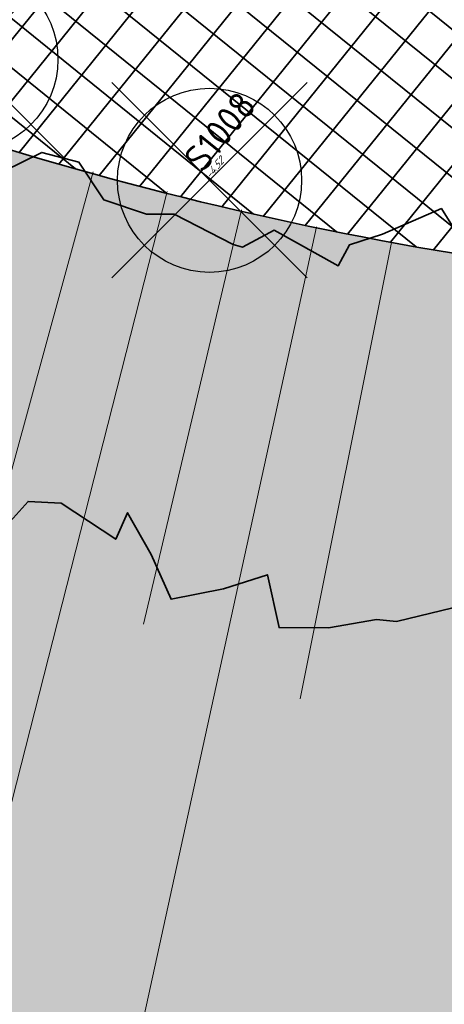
# Model space of a CAD drawing. Header units: metres. Extents: x 93008 to 98406, y 448779 to 454332.
# Tile 67 of 136: x 95638 to 95644, y 451704 to 451716. Entities that reach past the tile are written whole.
import ezdxf
from ezdxf.enums import TextEntityAlignment as Align

# ---------------------------------------------------------------- set-up
doc = ezdxf.new("R2010")
doc.units = ezdxf.units.M
doc.header["$MEASUREMENT"] = 0
doc.header["$PDMODE"] = 3
doc.header["$PDSIZE"] = 0.25
doc.layers.get('DefPoints').update_dxf_attribs({"color": 6})
for name, color, linetype, lineweight in [('B-ME-AL-SITUATIEMETING-S', 7, 'Continuous', 13), ('B-ME-GR-BOOM-ONVOLDOENDE-S', 1, 'Continuous', 25), ('B-ME-GR-BOOM-S', 90, 'Continuous', 25), ('N-PV-GR-BEPLANTING-A', 7, 'Continuous', 35), ('N-PV-GR-BEPLANTING-HEESTERS-G', 5, 'Continuous', 35), ('N-PV-GW-TALUD-G', 1, 'Continuous', 35), ('N-PV-GW-TALUDARCERING-G', 7, 'Continuous', 18), ('N-PV-VH-VERHARDING-LICHT_OPEN-A', 8, 'Continuous', 35), ('N-PV-VH-VERHARDING-LICHT_OPEN-G', 2, 'Continuous', 35), ('N-PV-VH-VERHARDING_CORTENSSTAAL-G', 32, 'Continuous', 35), ('X-XX-AL-MEETPUNT_DATA_HOOGTE-T', 3, 'Continuous', 13), ('X-XX-AL-MEETPUNT_DATA_PUNTNUMMER-T', 7, 'Continuous', 13), ('X-XX-AL-MEETPUNT_MARKER-S', 7, 'Continuous', 13), ('X-XX-AL-REFERENTIE_AUTOTURN-G', 7, 'Continuous', 18)]:
    doc.layers.add(name, color=color, linetype=linetype, lineweight=lineweight)
doc.styles.add('NLCS-ISO', font='NLCS-ISO.ttf')
doc.styles.add('TSText', font='Simplex.shx')

# ---------------------------------------------------------------- blocks, each defined once
blk = doc.blocks.new('*U272')
at = {"layer": 'B-ME-GR-BOOM-ONVOLDOENDE-S'}
for p, q in [((-1.060660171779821, -1.060660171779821), (1.060660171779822, 1.060660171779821)), ((-1.060660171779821, 1.060660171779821), (1.060660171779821, -1.060660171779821))]:
    blk.add_line(p, q, dxfattribs=at)
blk.add_circle((0, 0), 1, dxfattribs=at)
blk = doc.blocks.new('*U273')
at = {"layer": 'B-ME-GR-BOOM-ONVOLDOENDE-S'}
for p, q in [((-1.060660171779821, -1.060660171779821), (1.060660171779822, 1.060660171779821)), ((-1.060660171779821, 1.060660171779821), (1.060660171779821, -1.060660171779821))]:
    blk.add_line(p, q, dxfattribs=at)
blk.add_circle((0, 0), 1, dxfattribs=at)
blk = doc.blocks.new('SAL-MEETPUNT_MARKER-SO')
at = {"layer": 'DefPoints', "color": 0, "linetype": 'ByBlock', "lineweight": -2}
blk.add_point((0, 0), dxfattribs=at)
at = {"layer": 'X-XX-AL-MEETPUNT_MARKER-S'}
blk.add_circle((0, 0), 0.08146403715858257, dxfattribs=at)
at = {"layer": 'X-XX-AL-MEETPUNT_DATA_HOOGTE-T', "style": 'NLCS-ISO', "oblique": 30}
blk.add_attdef('HOOGTE', (0.07941579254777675, 4.274358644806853e-15), '', height=1, dxfattribs=at)
at = {"layer": 'X-XX-AL-MEETPUNT_DATA_PUNTNUMMER-T', "color": 1, "style": 'NLCS-ISO'}
blk.add_attdef('PUNTID', (0.07926651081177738, 1.185098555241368), '', height=3.5, dxfattribs=at)
blk = doc.blocks.new('*U109')
at = {"layer": 'X-XX-AL-REFERENTIE_AUTOTURN-G', "color": 2, "linetype": 'Continuous', "ltscale": 0.3048, "transparency": 33554687}
for p, q in [((-6.887, 1.246500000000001), (-7.903, 1.246500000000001)), ((-6.887, 1.183000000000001), (-7.903, 1.183000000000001)), ((-5.617, 1.246500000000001), (-6.633, 1.246500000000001)), ((-5.617, 1.183000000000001), (-6.633, 1.183000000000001)), ((-6.887, 1.119500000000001), (-7.903, 1.119500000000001)), ((-5.617, 1.119500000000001), (-6.633, 1.119500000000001)), ((-6.887, 0.7893000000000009), (-7.903, 0.789300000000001)), ((-5.617, 0.7893000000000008), (-6.633, 0.7893000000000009)), ((-6.887, 0.7258000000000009), (-7.903, 0.725800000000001)), ((-6.887, 0.6623000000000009), (-7.903, 0.662300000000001)), ((-5.617, 0.7258000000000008), (-6.633, 0.7258000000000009)), ((-5.617, 0.6623000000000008), (-6.633, 0.6623000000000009)), ((-6.887, -0.6622999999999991), (-7.903, -0.662299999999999)), ((-6.887, -0.7257999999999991), (-7.903, -0.725799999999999)), ((-5.617, -0.6622999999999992), (-6.633, -0.6622999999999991)), ((-5.617, -0.7257999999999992), (-6.633, -0.7257999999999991)), ((-6.887, -0.7892999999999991), (-7.903, -0.789299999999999)), ((-5.617, -0.7892999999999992), (-6.633, -0.7892999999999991)), ((-6.887, -1.119499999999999), (-7.903, -1.119499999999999)), ((-5.617, -1.119499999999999), (-6.633, -1.119499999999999)), ((-6.887, -1.182999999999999), (-7.903, -1.182999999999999)), ((-6.887, -1.246499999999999), (-7.903, -1.246499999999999)), ((-5.617, -1.182999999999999), (-6.633, -1.182999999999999)), ((-5.617, -1.246499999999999), (-6.633, -1.246499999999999))]:
    blk.add_line(p, q, dxfattribs=at)
at = {"layer": 'X-XX-AL-REFERENTIE_AUTOTURN-G', "color": 254, "linetype": 'Continuous', "lineweight": 0, "ltscale": 0.3048, "transparency": 33554687}
blk.add_lwpolyline([(8.021436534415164e-17, 1.31), (-10.4, 1.310000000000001), (-10.4, -1.309999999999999), (0, -1.309999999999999), (8.021436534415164e-17, 1.31), (8.021436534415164e-17, 1.31)], close=True, dxfattribs=at)
at = {"layer": 'X-XX-AL-REFERENTIE_AUTOTURN-G', "color": 254, "linetype": 'Continuous', "ltscale": 0.3048, "transparency": 33554687, "flags": 128}
for points in [[(-6.887, 1.262248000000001), (-6.887, 1.103752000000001), (-7.02924, 1.056000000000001), (-7.760759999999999, 1.056000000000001), (-7.903, 1.103752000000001), (-7.903, 1.262248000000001), (-7.760759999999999, 1.310000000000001), (-7.02924, 1.310000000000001)], [(-5.617, 1.262248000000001), (-5.617, 1.103752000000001), (-5.75924, 1.056000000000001), (-6.49076, 1.056000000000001), (-6.633, 1.103752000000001), (-6.633, 1.262248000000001), (-6.49076, 1.310000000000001), (-5.75924, 1.310000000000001)], [(-6.887, 0.8050480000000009), (-6.887, 0.6465520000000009), (-7.02924, 0.5988000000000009), (-7.760759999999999, 0.5988000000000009), (-7.903, 0.646552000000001), (-7.903, 0.805048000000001), (-7.760759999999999, 0.8528000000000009), (-7.02924, 0.8528000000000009)], [(-5.617, 0.8050480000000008), (-5.617, 0.6465520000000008), (-5.75924, 0.5988000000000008), (-6.49076, 0.5988000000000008), (-6.633, 0.6465520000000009), (-6.633, 0.8050480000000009), (-6.49076, 0.8528000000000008), (-5.75924, 0.8528000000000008)], [(-6.887, -0.6465519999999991), (-6.887, -0.8050479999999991), (-7.02924, -0.8527999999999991), (-7.760759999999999, -0.8527999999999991), (-7.903, -0.805047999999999), (-7.903, -0.646551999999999), (-7.760759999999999, -0.5987999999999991), (-7.02924, -0.5987999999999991)], [(-5.617, -0.6465519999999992), (-5.617, -0.8050479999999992), (-5.75924, -0.8527999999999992), (-6.49076, -0.8527999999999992), (-6.633, -0.8050479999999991), (-6.633, -0.6465519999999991), (-6.49076, -0.5987999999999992), (-5.75924, -0.5987999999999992)], [(-6.887, -1.103751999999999), (-6.887, -1.262247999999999), (-7.02924, -1.309999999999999), (-7.760759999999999, -1.309999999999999), (-7.903, -1.262247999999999), (-7.903, -1.103751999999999), (-7.760759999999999, -1.055999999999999), (-7.02924, -1.055999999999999)], [(-5.617, -1.103751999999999), (-5.617, -1.262247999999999), (-5.75924, -1.309999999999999), (-6.49076, -1.309999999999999), (-6.633, -1.262247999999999), (-6.633, -1.103751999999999), (-6.49076, -1.055999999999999), (-5.75924, -1.055999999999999)]]:
    blk.add_lwpolyline(points, close=True, dxfattribs=at)
blk = doc.blocks.new('*U108')
at = {"layer": 'X-XX-AL-REFERENTIE_AUTOTURN-G', "color": 2, "linetype": 'Continuous', "ltscale": 0.3048, "transparency": 33554687}
for p, q in [((-0.5975558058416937, 1.198275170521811), (-1.278107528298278, 0.4438844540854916)), ((-0.5504063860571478, 1.155740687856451), (-1.230958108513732, 0.4013499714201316)), ((-0.5032569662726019, 1.113206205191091), (-1.183808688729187, 0.3588154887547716)), ((1.183849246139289, -0.3588624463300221), (0.5032060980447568, -1.113170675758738)), ((1.230993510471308, -0.4014026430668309), (0.5503503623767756, -1.155710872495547)), ((1.278137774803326, -0.4439428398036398), (0.5974946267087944, -1.198251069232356))]:
    blk.add_line(p, q, dxfattribs=at)
at = {"layer": 'X-XX-AL-REFERENTIE_AUTOTURN-G', "color": 254, "linetype": 'Continuous', "ltscale": 0.3048, "transparency": 33554687, "flags": 128}
for points in [[(-0.6092488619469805, 1.208823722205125), (-0.4915639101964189, 1.102657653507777), (-0.5513847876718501, 0.9650570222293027), (-1.041382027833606, 0.4218957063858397), (-1.172115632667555, 0.3482669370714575), (-1.289800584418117, 0.4544330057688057), (-1.229979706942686, 0.5920336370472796), (-0.7399824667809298, 1.135194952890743)], [(1.172157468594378, -0.348312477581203), (1.289829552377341, -0.4544928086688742), (1.22999199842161, -0.5920861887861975), (0.7399289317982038, -1.135188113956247), (0.6091864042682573, -1.20880103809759), (0.4915143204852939, -1.102620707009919), (0.5513518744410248, -0.9650273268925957), (1.041414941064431, -0.4219254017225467)]]:
    blk.add_lwpolyline(points, close=True, dxfattribs=at)
at = {"rotation": 48.95123723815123}
blk.add_blockref('*U109', (0.9193815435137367, 1.055811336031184), dxfattribs=at)
at = {"layer": 'X-XX-AL-REFERENTIE_AUTOTURN-G', "color": 4, "transparency": 33554687, "style": 'TSText'}
for s, height, p in [('VRACHTAUTO', 0.655, (-2.781966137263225, -2.616292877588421)), ('CROW 2004 (NL)', 0.4366666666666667, (-2.164505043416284, -3.153966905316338)), ('(c) 2020 Transoft Solutions, Inc. All rights reserved.', 0.0262, (-2.495464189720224, -2.865773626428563))]:
    blk.add_text(s, height=height, rotation=48.95123723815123, dxfattribs=at).set_placement(p, align=Align.MIDDLE_CENTER)
blk = doc.blocks.new('*U86')
blk.add_blockref('*U108', (95645.36308340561, 451705.6791174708))

msp = doc.modelspace()

# ---------------------------------------------------------------- hatches: boundary and pattern name
at = {"layer": 'N-PV-GR-BEPLANTING-A'}
h = msp.add_hatch(dxfattribs=at)
h.set_pattern_fill('SAND', color=256, scale=3, angle=-44.99999999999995)
h.set_pattern_definition([(315.0000000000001, (1.272792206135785, 0.5939696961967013), (2.163746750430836, -0.3394112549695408), [0, -0.72, 0, -0.96, 0, -1.68]), (325.0000000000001, (3.118340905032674, 0.7000357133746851), (2.462758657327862, 1.058923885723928), [0, -1.86, 0, -0.42, 0, -1.59]), (335.0000000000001, (2.184959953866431, 1.209152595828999), (2.506027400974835, 1.611932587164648), [0, -1.29, 0, -0.8699999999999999, 0, -1.89]), (345.0000000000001, (2.800142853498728, 0.1697056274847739), (1.745057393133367, 1.644376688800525), [0, -1.68, 0, -2.13, 0, -1.53]), (355.0000000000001, (2.227386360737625, 0.3181980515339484), (2.394213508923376, 1.205919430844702), [0, -1.23, 0, -0.9899999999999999, 0, -1.71]), (5.000000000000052, (2.906208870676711, -0.7848885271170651), (0.999698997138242, 1.653421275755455), [0, -0.36, 0, -2.37, 0, -1.41]), (15.00000000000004, (2.291025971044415, -0.5939696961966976), (1.971862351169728, 2.609264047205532), [0, -0.45, 0, -1.41, 0, -1.62]), (25.00000000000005, (1.569777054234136, -0.2969848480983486), (0.6131130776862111, 1.808560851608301), [0, -0.84, 0, -0.9599999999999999, 0, -2.19]), (35.00000000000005, (1.506137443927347, -0.6576093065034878), (0.7812364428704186, 2.231696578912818), [0, -1.08, 0, -1.29]), (45.00000000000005, (2.20617315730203, -1.781909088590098), (-0.4454772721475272, 2.397091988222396), [0, -1.65, 0, -0.9299999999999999, 0, -2.19]), (55.00000000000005, (0.6363961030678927, 0.2121320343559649), (-0.714931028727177, 1.855659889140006), [0, -0.8400000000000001, 0, -1.74, 0, -1.98]), (65.00000000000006, (1.060660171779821, 0.2121320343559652), (-0.2798065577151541, 2.381366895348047), [0, -1.44, 0, -1.14, 0, -1.59]), (75.00000000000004, (1.48492424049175, 0.2121320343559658), (-1.2453374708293, 2.538825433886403), [0, -1.98, 0, -0.63, 0, -2.28]), (85.00000000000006, (1.909188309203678, 0.2121320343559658), (-1.414361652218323, 1.388553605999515), [0, -1.14, 0, -0.42, 0, -2.34]), (95.00000000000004, (2.333452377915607, 0.2121320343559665), (-2.486851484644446, 1.920564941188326), [0, -0.33, 0, -1.74, 0, -1.44]), (105.0000000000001, (2.757716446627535, 0.2121320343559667), (-2.41098874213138, 1.000066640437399), [0, -0.8400000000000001, 0, -0.99, 0, -1.92]), (115, (3.181980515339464, 0.2121320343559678), (-3.276486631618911, 0.921648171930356), [0, -1.77, 0, -0.7199999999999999, 0, -1.23]), (125.0000000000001, (3.606244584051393, 0.2121320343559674), (-2.09640898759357, -0.03961510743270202), [0, -1.14, 0, -0.66, 0, -2.31])])
edge = h.paths.add_edge_path()
edge.add_line((95669.80074529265, 451735.1460577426), (95667.37742715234, 451737.1044339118))
edge.add_line((95667.37742715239, 451737.1044339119), (95665.80606422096, 451735.1600108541))
edge.add_line((95665.80606422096, 451735.1600108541), (95666.28495349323, 451734.7730020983))
edge.add_line((95666.28495349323, 451734.7730020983), (95650.30507959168, 451714.9993146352))
edge.add_arc((95646.41622159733, 451718.1420496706), 5.000000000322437, 263.09356292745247, 321.05699547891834, ccw=False)
edge.add_arc((95651.22615649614, 451757.8518032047), 44.99999999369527, 243.4946205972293, 263.09356292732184, ccw=False)
edge.add_arc((95630.0399999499, 451715.3689361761), 2.472594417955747, 63.49462059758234, 214.8890009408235)
edge.add_arc((95751.0510797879, 451799.7529035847), 150.0000000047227, 214.8890009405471, 221.2421910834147)
edge.add_arc((95640.1414544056, 451702.5145109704), 2.500000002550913, 221.242191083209, 320.7074838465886)
edge.add_line((95642.07626174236, 451700.931311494), (95648.07048178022, 451708.2567692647))
edge.add_line((95648.07048178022, 451708.2567692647), (95669.80074529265, 451735.1460577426))
at = {"layer": 'N-PV-VH-VERHARDING-LICHT_OPEN-A'}
h = msp.add_hatch(dxfattribs=at)
h.set_pattern_fill('ANSI37', color=256, scale=4, angle=-44.99999999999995)
h.set_pattern_definition([(321.0569954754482, (95605.26954660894, 451736.0074012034), (0.3142735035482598, 0.3888857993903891), []), (51.05699547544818, (95605.26954660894, 451736.0074012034), (-0.388885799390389, 0.3142735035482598), [])])
edge = h.paths.add_edge_path()
edge.add_line((95691.57154097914, 451766.0629284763), (95661.91642631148, 451790.0283620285))
edge.add_arc((95648.0883921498, 451772.9173868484), 22.00000000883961, 51.0569954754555, 69.39580322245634)
edge.add_arc((95653.01513511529, 451786.0218595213), 7.999999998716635, 69.39580322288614, 100.6054100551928)
edge.add_arc((95647.86189858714, 451813.5435628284), 19.9999999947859, 271.71568910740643, 280.60541005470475, ccw=False)
edge.add_arc((95648.38584769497, 451796.0514080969), 2.499999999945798, 159.3028235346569, 271.7156891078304, ccw=False)
edge.add_line((95646.04719407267, 451796.9349799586), (95646.3897878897, 451797.8417633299))
edge.add_line((95646.3897878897, 451797.8417633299), (95644.51886499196, 451798.5486208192))
edge.add_line((95644.51886499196, 451798.5486208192), (95644.20133363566, 451797.7081732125))
edge.add_arc((95642.79835930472, 451798.2375534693), 1.499526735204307, 232.547305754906, 339.32714885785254, ccw=False)
edge.add_arc((95661.16345423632, 451822.2123709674), 31.70000000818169, 193.823146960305, 232.5473057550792, ccw=False)
edge.add_arc((95604.64905219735, 451808.306891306), 26.50000001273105, 13.82314696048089, 36.53564190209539)
edge.add_arc((95628.35190940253, 451825.8689117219), 3.00000000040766, 159.3028235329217, 216.5356419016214, ccw=False)
edge.add_line((95625.54552505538, 451826.9291979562), (95625.6952940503, 451827.3256091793))
edge.add_line((95625.6952940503, 451827.3256091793), (95623.82437115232, 451828.0324666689))
edge.add_line((95623.82437115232, 451828.0324666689), (95623.51402654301, 451827.2110410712))
edge.add_arc((95620.70764219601, 451828.2713273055), 3.000000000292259, 264.2597440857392, 339.3028235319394, ccw=False)
edge.add_arc((95616.6068693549, 451787.4769199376), 38.00000012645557, 84.2597440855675, 124.546657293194)
edge.add_line((95595.05793742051, 451818.7761777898), (95596.19209173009, 451817.1288484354))
edge.add_arc((95616.60686930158, 451787.4769200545), 35.99999999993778, 83.89238061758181, 124.54665732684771, ccw=False)
edge.add_arc((95637.96345792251, 451735.4021177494), 89.60128104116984, 101.2799789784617, 113.6679445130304)
edge.add_arc((95606.827434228, 451806.439918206), 12.03955681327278, 113.6679445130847, 192.6323898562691)
edge.add_arc((95584.34558935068, 451801.4012845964), 10.99999999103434, -37.80994357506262, 12.63238985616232, ccw=False)
edge.add_arc((95589.48090544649, 451797.4164974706), 4.500000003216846, 264.61707664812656, 322.1900564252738, ccw=False)
edge.add_line((95589.05875329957, 451792.9363426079), (95588.73808621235, 451792.966558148))
edge.add_line((95588.73808621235, 451792.966558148), (95588.55046303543, 451790.9753782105))
edge.add_line((95588.55046303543, 451790.9753782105), (95590.9734838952, 451790.7470639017))
edge.add_arc((95590.78586071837, 451788.755883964), 2.000000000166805, -13.504645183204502, 84.61707663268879, ccw=False)
edge.add_arc((95578.14529787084, 451791.7916985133), 14.99999996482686, 340.87712679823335, 346.4953548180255, ccw=False)
edge.add_arc((95578.1452978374, 451791.7916985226), 14.99999999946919, 316.91313189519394, 340.87712680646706, ccw=False)
edge.add_arc((95578.14529800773, 451791.7916983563), 14.99999976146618, 315.0279413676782, 316.91313191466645, ccw=False)
edge.add_arc((95590.8775554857, 451779.0740490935), 2.995805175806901, 135.0576540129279, 218.4571861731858)
edge.add_arc((95678.49558118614, 451848.8452592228), 114.9999999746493, 218.5287854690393, 225.6390603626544)
edge.add_arc((95594.5944493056, 451763.0513196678), 5.000000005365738, 32.10124185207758, 45.639060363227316, ccw=False)
edge.add_line((95598.83000132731, 451765.708404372), (95600.11884994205, 451763.6539025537))
edge.add_arc((95589.95352510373, 451757.2768992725), 11.99999999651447, 11.603098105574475, 32.10124185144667, ccw=False)
edge.add_arc((95566.73784796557, 451752.5100969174), 35.70000146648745, -9.066396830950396, 11.603098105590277, ccw=False)
edge.add_arc((95599.02930851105, 451747.3572654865), 2.999999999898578, 258.99350302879, 350.9336031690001, ccw=False)
edge.add_arc((95612.01188920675, 451814.1064422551), 71.00000000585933, 245.84893109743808, 258.9935030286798, ccw=False)
edge.add_arc((95584.19010228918, 451752.0584916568), 3.000000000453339, 174.5842639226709, 245.8489301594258, ccw=False)
edge.add_arc((95568.26152498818, 451753.568599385), 13.00000000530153, 338.1934815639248, 354.5842642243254, ccw=False)
edge.add_arc((95589.68533323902, 451745.0056152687), 10.07172169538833, 158.2397241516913, 182.2053840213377)
edge.add_arc((95581.6209550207, 451744.6396341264), 1.999999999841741, 68.4867695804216, 180.6186894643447, ccw=False)
edge.add_arc((95539.08189156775, 451636.7210160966), 118.0000001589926, 60.00120711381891, 68.48676958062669, ccw=False)
edge.add_arc((95597.07977515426, 451737.1811850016), 1.99999999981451, -28.23188825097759, 60.001207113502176, ccw=False)
edge.add_arc((95586.5072913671, 451742.8576792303), 14.00000000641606, 310.45524532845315, 331.7681117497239, ccw=False)
edge.add_arc((95592.34697633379, 451736.0094619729), 5.000000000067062, 300.8574853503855, 310.45524532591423, ccw=False)
edge.add_line((95594.91149837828, 451731.7172333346), (95614.28549258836, 451715.8640250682))
edge.add_line((95614.28549258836, 451715.8640250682), (95616.00718750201, 451717.9680858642))
edge.add_arc((95618.32895630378, 451716.0682464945), 2.999999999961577, 43.65346851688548, 140.7074838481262, ccw=False)
edge.add_arc((95511.97034146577, 451614.5948753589), 149.9999999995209, 34.54277535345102, 43.65346851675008, ccw=False)
edge.add_arc((95633.4665482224, 451698.2305241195), 2.500000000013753, -58.73051882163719, 34.54277535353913, ccw=False)
edge.add_line((95634.76420799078, 451696.0936855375), (95639.82826766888, 451699.1689887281))
edge.add_arc((95641.35170371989, 451701.1511952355), 2.500000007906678, 221.950333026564, 232.4557169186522, ccw=False)
edge.add_arc((95751.05107979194, 451799.7529035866), 150.0000000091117, 214.8890009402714, 221.9503330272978, ccw=False)
edge.add_arc((95630.03999994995, 451715.3689361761), 2.472594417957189, 63.49462059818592, 214.8890009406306, ccw=False)
edge.add_arc((95651.226156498, 451757.8518032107), 44.9999999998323, 243.4946205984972, 263.0935629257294)
edge.add_arc((95646.4162215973, 451718.1420496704), 5.000000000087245, 263.0935629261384, 321.0569954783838)
edge.add_line((95650.30507959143, 451714.9993146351), (95666.28494877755, 451734.772996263))
edge.add_line((95666.28494877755, 451734.772996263), (95664.25051658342, 451736.4170993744))
edge.add_line((95664.25051658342, 451736.4170993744), (95664.24954115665, 451736.4178154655))
edge.add_line((95664.24954115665, 451736.4178154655), (95648.54233257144, 451716.981527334))
edge.add_line((95648.54233257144, 451716.981527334), (95645.36148006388, 451719.5520960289))
edge.add_line((95645.36148006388, 451719.5520960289), (95645.50604587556, 451719.7309834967))
edge.add_line((95645.50604587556, 451719.7309834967), (95642.78361194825, 451721.9310865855))
edge.add_line((95642.78361194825, 451721.9310865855), (95642.6390461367, 451721.7521991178))
edge.add_line((95642.6390461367, 451721.7521991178), (95642.17238317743, 451722.129327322))
edge.add_line((95642.17238317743, 451722.129327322), (95642.31694898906, 451722.3082147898))
edge.add_line((95642.31694898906, 451722.3082147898), (95637.33932742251, 451726.3308213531))
edge.add_line((95637.33932742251, 451726.3308213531), (95637.19464494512, 451726.1520281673))
edge.add_line((95637.19464494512, 451726.1520281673), (95636.72786532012, 451726.5292506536))
edge.add_line((95636.72786532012, 451726.5292506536), (95636.87243113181, 451726.7081381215))
edge.add_line((95636.87243113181, 451726.7081381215), (95634.77256448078, 451728.4051207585))
edge.add_line((95634.77256448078, 451728.4051207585), (95634.6282320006, 451728.2260447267))
edge.add_line((95634.6282320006, 451728.2260447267), (95634.14966913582, 451728.6127897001))
edge.add_line((95634.14966913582, 451728.6127897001), (95628.10933239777, 451721.1384046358))
edge.add_line((95628.10933239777, 451721.1384046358), (95612.4683455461, 451733.7784849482))
edge.add_line((95612.4683455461, 451733.7784849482), (95610.68641478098, 451731.5735024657))
edge.add_line((95610.68641478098, 451731.5735024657), (95608.77115221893, 451733.1212994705))
edge.add_line((95608.77115221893, 451733.1212994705), (95608.8968616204, 451733.2768537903))
edge.add_line((95608.8968616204, 451733.2768537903), (95607.28298555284, 451734.5810888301))
edge.add_line((95607.28298555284, 451734.5810888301), (95607.15727615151, 451734.4255345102))
edge.add_line((95607.15727615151, 451734.4255345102), (95605.2420135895, 451735.9733315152))
edge.add_line((95605.2420135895, 451735.9733315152), (95612.16231613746, 451744.536596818))
edge.add_line((95612.16231613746, 451744.536596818), (95612.23464889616, 451744.4781419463))
edge.add_line((95612.23464889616, 451744.4781419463), (95613.38174718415, 451745.897575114))
edge.add_line((95613.38174718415, 451745.897575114), (95606.3289143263, 451751.5972393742))
edge.add_line((95606.3289143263, 451751.5972393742), (95606.66543839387, 451752.0136582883))
edge.add_line((95606.66543839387, 451752.0136582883), (95606.66154953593, 451752.0168010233))
edge.add_line((95606.66154953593, 451752.0168010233), (95607.86157148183, 451753.5017225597))
edge.add_line((95607.86157148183, 451753.5017225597), (95609.15109038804, 451755.0894338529))
edge.add_line((95609.15109038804, 451755.0894338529), (95609.85108482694, 451754.5237415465))
edge.add_line((95609.85108482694, 451754.5237415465), (95611.64558653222, 451756.744279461))
edge.add_line((95611.64558653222, 451756.744279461), (95610.9455920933, 451757.3099717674))
edge.add_line((95610.9455920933, 451757.3099717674), (95611.53139790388, 451758.0348548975))
edge.add_line((95611.53139790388, 451758.0348548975), (95611.74139623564, 451757.8651472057))
edge.add_line((95611.74139623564, 451757.8651472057), (95613.02111794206, 451759.4486901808))
edge.add_line((95613.02111794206, 451759.4486901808), (95612.81111961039, 451759.6183978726))
edge.add_line((95612.81111961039, 451759.6183978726), (95614.71781695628, 451761.9777680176))
edge.add_line((95614.71781695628, 451761.9777680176), (95611.08562359, 451764.9130825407))
edge.add_line((95611.08562359, 451764.9130825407), (95611.13747871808, 451764.9772486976))
edge.add_line((95611.13747871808, 451764.9772486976), (95611.03247955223, 451765.0621025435))
edge.add_line((95611.03247955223, 451765.0621025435), (95611.0010522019, 451765.0232139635))
edge.add_line((95611.0010522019, 451765.0232139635), (95610.89994189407, 451765.1049250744))
edge.add_line((95610.89994189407, 451765.1049250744), (95608.78271641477, 451766.8840794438))
edge.add_line((95608.78271641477, 451766.8840794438), (95608.74940342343, 451766.8428575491))
edge.add_line((95608.74940342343, 451766.8428575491), (95608.54718280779, 451767.006279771))
edge.add_line((95608.54718280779, 451767.006279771), (95606.47273476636, 451768.7508640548))
edge.add_line((95606.47273476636, 451768.7508640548), (95606.43942177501, 451768.7096421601))
edge.add_line((95606.43942177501, 451768.7096421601), (95606.23720115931, 451768.8730643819))
edge.add_line((95606.23720115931, 451768.8730643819), (95604.13941997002, 451770.6365050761))
edge.add_line((95604.13941997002, 451770.6365050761), (95604.10610697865, 451770.5952831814))
edge.add_line((95604.10610697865, 451770.5952831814), (95603.90388636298, 451770.7587054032))
edge.add_line((95603.90388636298, 451770.7587054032), (95601.80610517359, 451772.5221460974))
edge.add_line((95601.80610517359, 451772.5221460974), (95601.77279218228, 451772.4809242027))
edge.add_line((95601.77279218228, 451772.4809242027), (95601.57057156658, 451772.6443464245))
edge.add_line((95601.57057156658, 451772.6443464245), (95599.47279037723, 451774.4077871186))
edge.add_line((95599.47279037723, 451774.4077871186), (95599.43947738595, 451774.3665652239))
edge.add_line((95599.43947738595, 451774.3665652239), (95599.23725677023, 451774.5299874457))
edge.add_line((95599.23725677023, 451774.5299874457), (95597.1394755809, 451776.2934281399))
edge.add_line((95597.1394755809, 451776.2934281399), (95597.10616258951, 451776.2522062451))
edge.add_line((95597.10616258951, 451776.2522062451), (95596.90394197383, 451776.415628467))
edge.add_line((95596.90394197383, 451776.415628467), (95595.68979397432, 451777.4205973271))
edge.add_line((95595.68979397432, 451777.4205973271), (95596.65619307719, 451778.6164311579))
edge.add_line((95596.65619307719, 451778.6164311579), (95596.64180430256, 451778.6280592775))
edge.add_line((95596.64180430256, 451778.6280592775), (95596.80522652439, 451778.8302798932))
edge.add_line((95596.80522652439, 451778.8302798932), (95596.87639262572, 451778.772767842))
edge.add_line((95596.87639262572, 451778.772767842), (95598.59861142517, 451780.9038620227))
edge.add_line((95598.59861142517, 451780.9038620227), (95598.55738953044, 451780.9371750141))
edge.add_line((95598.55738953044, 451780.9371750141), (95598.72081175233, 451781.1393956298))
edge.add_line((95598.72081175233, 451781.1393956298), (95600.48425244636, 451783.2371768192))
edge.add_line((95600.48425244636, 451783.2371768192), (95600.44303055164, 451783.2704898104))
edge.add_line((95600.44303055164, 451783.2704898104), (95600.60645277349, 451783.4727104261))
edge.add_line((95600.60645277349, 451783.4727104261), (95600.58117519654, 451783.4931382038))
edge.add_line((95600.58117519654, 451783.4931382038), (95603.86669042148, 451787.5586741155))
edge.add_line((95603.86669042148, 451787.5586741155), (95599.20006082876, 451791.329956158))
edge.add_line((95599.20006082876, 451791.329956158), (95600.46522593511, 451792.8954866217))
edge.add_line((95600.46522593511, 451792.8954866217), (95600.65392573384, 451793.0772794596))
edge.add_line((95600.65392573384, 451793.0772794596), (95600.69514762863, 451793.0439664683))
edge.add_line((95600.69514762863, 451793.0439664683), (95602.41736642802, 451795.1750606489))
edge.add_line((95602.41736642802, 451795.1750606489), (95602.37614453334, 451795.2083736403))
edge.add_line((95602.37614453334, 451795.2083736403), (95602.53956675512, 451795.410594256))
edge.add_line((95602.53956675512, 451795.410594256), (95604.30300744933, 451797.5083754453))
edge.add_line((95604.30300744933, 451797.5083754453), (95604.26178555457, 451797.5416884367))
edge.add_line((95604.26178555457, 451797.5416884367), (95604.42520777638, 451797.7439090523))
edge.add_line((95604.42520777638, 451797.7439090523), (95606.18864847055, 451799.8416902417))
edge.add_line((95606.18864847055, 451799.8416902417), (95606.1474265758, 451799.875003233))
edge.add_line((95606.1474265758, 451799.875003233), (95606.31084879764, 451800.0772238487))
edge.add_line((95606.31084879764, 451800.0772238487), (95608.07428949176, 451802.175005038))
edge.add_line((95608.07428949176, 451802.175005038), (95608.03306759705, 451802.2083180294))
edge.add_line((95608.03306759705, 451802.2083180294), (95608.1964898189, 451802.4105386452))
edge.add_line((95608.1964898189, 451802.4105386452), (95609.95993051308, 451804.5083198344))
edge.add_line((95609.95993051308, 451804.5083198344), (95609.91870861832, 451804.5416328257))
edge.add_line((95609.91870861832, 451804.5416328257), (95610.08213084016, 451804.7438534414))
edge.add_line((95610.08213084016, 451804.7438534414), (95611.80785871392, 451806.7949683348))
edge.add_line((95611.80785871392, 451806.7949683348), (95611.76663681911, 451806.8282813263))
edge.add_line((95611.76663681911, 451806.8282813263), (95611.84834793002, 451806.9293916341))
edge.add_line((95611.84834793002, 451806.9293916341), (95611.93472567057, 451807.0267306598))
edge.add_line((95611.93472567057, 451807.0267306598), (95611.91528138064, 451807.0424443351))
edge.add_line((95611.91528138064, 451807.0424443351), (95613.71292582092, 451809.2668711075))
edge.add_line((95613.71292582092, 451809.2668711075), (95613.82036669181, 451809.3600454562))
edge.add_line((95613.82036669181, 451809.3600454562), (95613.8009224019, 451809.3757591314))
edge.add_line((95613.8009224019, 451809.3757591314), (95615.59856684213, 451811.600185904))
edge.add_line((95615.59856684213, 451811.600185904), (95615.70600771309, 451811.6933602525))
edge.add_line((95615.70600771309, 451811.6933602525), (95615.68656342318, 451811.7090739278))
edge.add_line((95615.68656342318, 451811.7090739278), (95616.71423777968, 451812.9807304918))
edge.add_line((95616.71423777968, 451812.9807304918), (95619.23032890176, 451810.9473809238))
edge.add_line((95619.23032890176, 451810.9473809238), (95620.33113612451, 451810.018561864))
edge.add_line((95620.33113612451, 451810.018561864), (95620.35030680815, 451810.0422838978))
edge.add_line((95620.35030680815, 451810.0422838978), (95620.3969731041, 451810.0045710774))
edge.add_line((95620.3969731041, 451810.0045710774), (95620.40548372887, 451810.0151022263))
edge.add_line((95620.40548372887, 451810.0151022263), (95624.87379475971, 451806.4040890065))
edge.add_line((95624.87379475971, 451806.4040890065), (95625.25519708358, 451806.8760408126))
edge.add_line((95625.25519708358, 451806.8760408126), (95631.06906160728, 451802.1776342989))
edge.add_line((95631.06906160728, 451802.1776342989), (95630.707433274, 451801.7301510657))
edge.add_line((95630.707433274, 451801.7301510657), (95633.19630239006, 451799.7188006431))
edge.add_line((95633.19630239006, 451799.7188006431), (95633.55793072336, 451800.1662838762))
edge.add_line((95633.55793072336, 451800.1662838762), (95633.94680561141, 451799.8520191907))
edge.add_line((95633.94680561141, 451799.8520191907), (95633.52546531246, 451799.3306476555))
edge.add_line((95633.52546531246, 451799.3306476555), (95634.89434332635, 451798.224404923))
edge.add_line((95634.89434332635, 451798.224404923), (95635.31568362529, 451798.7457764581))
edge.add_line((95635.31568362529, 451798.7457764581), (95635.70455851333, 451798.4315117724))
edge.add_line((95635.70455851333, 451798.4315117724), (95635.32313094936, 451797.9595287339))
edge.add_line((95635.32313094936, 451797.9595287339), (95638.95143545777, 451795.0273569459))
edge.add_line((95638.95143545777, 451795.0273569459), (95639.38000404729, 451795.5576728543))
edge.add_line((95639.38000404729, 451795.5576728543), (95644.56968504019, 451791.3636929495))
edge.add_line((95644.56968504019, 451791.3636929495), (95644.20177123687, 451790.9084320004))
edge.add_line((95644.20177123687, 451790.9084320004), (95645.3314844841, 451789.9954674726))
edge.add_line((95645.3314844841, 451789.9954674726), (95645.3522213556, 451790.0211275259))
edge.add_line((95645.3522213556, 451790.0211275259), (95653.1299373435, 451783.7356574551))
edge.add_line((95653.1299373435, 451783.7356574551), (95654.33579583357, 451782.718738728))
edge.add_line((95654.33579583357, 451782.718738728), (95655.58031890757, 451784.2587264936))
edge.add_line((95655.58031890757, 451784.2587264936), (95656.90074265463, 451785.8402339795))
edge.add_line((95656.90074265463, 451785.8402339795), (95656.87512574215, 451785.8609359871))
edge.add_line((95656.87512574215, 451785.8609359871), (95658.50658176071, 451787.8762956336))
edge.add_line((95658.50658176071, 451787.8762956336), (95662.87832035, 451784.3433263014))
edge.add_line((95662.87832035, 451784.3433263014), (95663.72074639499, 451783.6201825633))
edge.add_line((95663.72074639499, 451783.6201825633), (95663.74144840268, 451783.6457994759))
edge.add_line((95663.74144840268, 451783.6457994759), (95687.16245530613, 451764.7183870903))
edge.add_line((95687.16245530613, 451764.7183870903), (95682.81434818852, 451759.3377294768))
edge.add_line((95682.81434818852, 451759.3377294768), (95681.90255175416, 451758.2618623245))
edge.add_line((95681.90255175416, 451758.2618623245), (95681.92816866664, 451758.2411603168))
edge.add_line((95681.92816866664, 451758.2411603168), (95679.01654694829, 451754.6382847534))
edge.add_line((95679.01654694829, 451754.6382847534), (95681.02902707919, 451753.0174954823))
edge.add_line((95681.02902707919, 451753.0174954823), (95691.57154097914, 451766.0629284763))

# ---------------------------------------------------------------- linework, layer by layer
at = {"layer": 'N-PV-GR-BEPLANTING-HEESTERS-G', "flags": 128}
for points in [[(95637.7861367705, 451714.3919288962), (95638.5430240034, 451714.7654538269), (95639.02412331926, 451714.637521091), (95639.35022935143, 451714.1450629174), (95639.90652943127, 451713.960356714), (95640.26586695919, 451713.9615203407), (95641.03768833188, 451713.5643148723), (95641.15751860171, 451713.5301851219), (95641.57239910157, 451713.7502729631), (95642.4055362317, 451713.2885008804), (95642.55193170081, 451713.5611848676), (95642.98519429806, 451713.7000526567), (95643.75146284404, 451714.0319780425), (95644.09707256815, 451713.4808494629)], [(95643.90163088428, 451708.827824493), (95643.1645287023, 451708.6501536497), (95642.90534881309, 451708.6767234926), (95642.27862421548, 451708.5694732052), (95641.63538647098, 451708.5727462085), (95641.48240333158, 451709.2595948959), (95640.91194651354, 451709.0762761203), (95640.22732458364, 451708.9418231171), (95639.96823236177, 451709.5228962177), (95639.658818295, 451710.0686745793), (95639.50448633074, 451709.7233475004), (95638.79562512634, 451710.1946799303), (95638.36171743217, 451710.216322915), (95638.0495922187, 451709.8669994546)]]:
    msp.add_lwpolyline(points, dxfattribs=at)
at = {"layer": 'N-PV-GW-TALUD-G', "flags": 128}
msp.add_lwpolyline([(95669.80074529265, 451735.1460577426), (95667.37742715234, 451737.1044339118), (95667.37742715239, 451737.1044339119), (95665.80606422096, 451735.1600108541), (95666.28495349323, 451734.7730020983), (95650.30507959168, 451714.9993146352, -0.2584473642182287), (95645.81497973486, 451713.1783304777, -0.08572559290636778), (95631.14347392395, 451717.5816422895, 0.7770388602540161), (95628.01182546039, 451713.9546408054, 0.02772812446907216), (95638.26163024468, 451700.8664026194, 0.4634703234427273), (95642.07626174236, 451700.931311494), (95648.07048178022, 451708.2567692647)], format="xyb", close=True, dxfattribs=at)
at = {"layer": 'N-PV-GW-TALUDARCERING-G'}
for p, q in [((95639.20896890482, 451714.5122269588), (95637.8977088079, 451709.7169368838)), ((95640.1758017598, 451714.2568170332), (95637.57221151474, 451704.0441878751)), ((95641.1469086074, 451714.0181719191), (95639.8688447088, 451708.6161899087)), ((95642.12199876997, 451713.7963630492), (95639.64016842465, 451702.4323915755)), ((95643.10078037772, 451713.5914568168), (95641.90958482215, 451707.6454270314))]:
    msp.add_line(p, q, dxfattribs=at)
at = {"layer": 'N-PV-VH-VERHARDING-LICHT_OPEN-G', "flags": 128}
msp.add_lwpolyline([(95620.49954028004, 451718.1391316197, -0.03977385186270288), (95635.52580596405, 451699.6480774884, -0.4310472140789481), (95634.76420799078, 451696.0936855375), (95639.82826766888, 451699.1689887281, -0.04587051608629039), (95639.49239225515, 451699.4799798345, -0.03082062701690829), (95628.01182546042, 451713.9546408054, -0.7770388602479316), (95631.14347392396, 451717.5816422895, 0.08572559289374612), (95645.81497973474, 451713.1783304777, 0.2584473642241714), (95650.30507959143, 451714.9993146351), (95666.28494877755, 451734.772996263)], format="xyb", dxfattribs=at)
at = {"layer": 'N-PV-VH-VERHARDING_CORTENSSTAAL-G'}
msp.add_lwpolyline([(95667.06315378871, 451736.7155483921), (95667.37742712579, 451737.1044339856), (95671.20073417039, 451734.0146731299), (95649.46701985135, 451707.1211145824), (95643.28651104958, 451699.5679957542, -0.4597221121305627), (95639.49239225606, 451699.4799798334, -0.03082062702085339), (95628.01182546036, 451713.9546408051, -0.7770388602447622), (95631.14347392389, 451717.5816422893, 0.08572559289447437), (95645.81497973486, 451713.1783304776, 0.2584473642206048), (95650.30507959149, 451714.9993146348), (95666.28494877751, 451734.7729962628), (95665.8060642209, 451735.1600108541)], format="xyb", dxfattribs=at)

# ---------------------------------------------------------------- block references
msp.add_blockref('*U86', (3.032576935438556, -2.450741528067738))
at = {"layer": 'B-ME-AL-SITUATIEMETING-S'}
ref = msp.add_blockref('SAL-MEETPUNT_MARKER-SO', (95640.728, 451714.401), dxfattribs=dict(at, xscale=0.1, yscale=0.1, zscale=0.1, rotation=50.92034000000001))
ref.add_attrib('PUNTID', 'S1008', (95640.64100128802, 451714.4818618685), dxfattribs={"layer": 'X-XX-AL-MEETPUNT_DATA_PUNTNUMMER-T', "color": 1, "height": 0.35, "rotation": 50.92033999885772, "style": 'NLCS-ISO'})
ref.add_attrib('HOOGTE', '-4.52', (95640.73300637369, 451714.4071648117), dxfattribs={"layer": 'X-XX-AL-MEETPUNT_DATA_HOOGTE-T', "height": 0.1, "rotation": 50.92033999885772, "style": 'NLCS-ISO', "oblique": 30})
at = {"layer": 'B-ME-GR-BOOM-S', "xscale": 1.2, "yscale": 1.2, "zscale": 1.2}
for name, p in [('*U272', (95637.551, 451715.976)), ('*U273', (95640.728, 451714.401))]:
    msp.add_blockref(name, p, dxfattribs=at)

doc.saveas('drawing.dxf')
